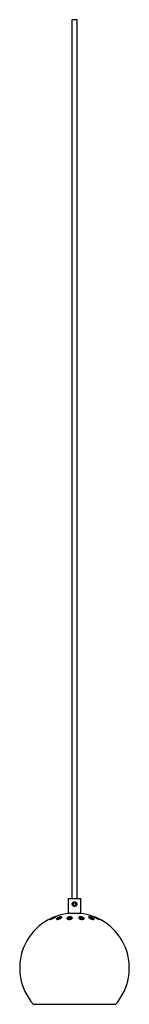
# Paper-space layout '_Back' of a CAD drawing. Header units: millimetres. Extents: x -60 to 60, y -76 to 1000.
import ezdxf

# ---------------------------------------------------------------- set-up
doc = ezdxf.new("R2010")
doc.units = ezdxf.units.MM

psp = doc.layouts.new('_Back')

# ---------------------------------------------------------------- linework, layer by layer
at = {"color": 7, "linetype": 'Continuous', "lineweight": 25}
for p, q in [((-3, 1000), (-3, 39.8)), ((3, 1000), (-3, 1000)), ((3, 39.8), (3, 1000)), ((-7, 39.8), (-7, 23.8)), ((-7, 39.8), (7, 39.8)), ((-0.9, 35.3), (-1.7, 33.8)), ((-1.7, 33.8), (-0.9, 32.3)), ((0.9, 35.3), (-0.9, 35.3)), ((-0.9, 32.3), (0.9, 32.3)), ((1.7, 33.8), (0.9, 35.3)), ((0.9, 32.3), (1.7, 33.8)), ((7, 23.8), (7, 39.8)), ((-7, 23.8), (7, 23.8)), ((-3, 18.4), (-3, 17.9)), ((45, -75.7), (-45, -75.7))]:
    psp.add_line(p, q, dxfattribs=at)
psp.add_circle((0, 33.8), 2.5, dxfattribs=at)
for start, end in [(95.0198, 221.4096), (318.5904, 84.9802)]:
    psp.add_arc((0, -36), 60, start, end, dxfattribs=at)
for points, knots in [([(0, 31.3), (0.3, 31.3), (0.8, 31.4), (1.5, 31.8), (2.1, 32.4), (2.5, 33.2), (2.5, 34), (2.3, 34.8), (1.9, 35.5), (1.2, 36), (0.4, 36.3), (-0.4, 36.3), (-1.2, 36.1), (-1.8, 35.6), (-2.3, 34.9), (-2.5, 34), (-2.5, 33.2), (-2.2, 32.5), (-1.6, 31.8), (-0.9, 31.4), (-0.3, 31.3), (0, 31.3)], [0, 0, 0, 0, 0.05144, 0.102812, 0.156004, 0.210967, 0.263822, 0.313873, 0.364838, 0.418881, 0.473586, 0.525606, 0.575871, 0.627574, 0.681982, 0.736409, 0.787642, 0.83762, 0.890047, 0.944928, 1, 1, 1, 1]), ([(-21.2, 19.8), (-21.1, 19.8), (-20.8, 19.9), (-20.8, 19.8), (-21, 19.5), (-21.5, 19.2), (-22.3, 18.8), (-23.3, 18.3), (-24.4, 17.8), (-25.5, 17.4), (-26.3, 17.2), (-26.7, 17.1), (-26.9, 17.1), (-26.7, 17.3), (-26.3, 17.6), (-25.6, 18.1), (-24.7, 18.5), (-23.6, 19), (-22.5, 19.5), (-21.7, 19.7), (-21.4, 19.8), (-21.2, 19.8)], [0, 0, 0, 0, 0.046961, 0.093913, 0.141369, 0.191766, 0.246515, 0.305663, 0.367311, 0.427771, 0.483484, 0.533633, 0.580418, 0.627071, 0.676362, 0.730074, 0.788523, 0.849992, 0.910918, 0.967718, 1, 1, 1, 1]), ([(-14.4, 19.8), (-14.2, 19.8), (-13.9, 19.7), (-13.8, 19.4), (-14, 19), (-14.5, 18.5), (-15.4, 18), (-16.4, 17.6), (-17.5, 17.3), (-18.5, 17.1), (-19.2, 17.1), (-19.7, 17.2), (-19.9, 17.5), (-19.8, 17.8), (-19.4, 18.3), (-18.6, 18.8), (-17.6, 19.3), (-16.5, 19.6), (-15.5, 19.8), (-14.8, 19.9), (-14.5, 19.8), (-14.4, 19.8)], [0, 0, 0, 0, 0.049713, 0.099318, 0.151742, 0.208794, 0.269564, 0.331145, 0.389565, 0.442388, 0.490474, 0.536803, 0.584482, 0.635835, 0.691989, 0.752301, 0.814013, 0.87323, 0.927329, 0.976606, 1, 1, 1, 1]), ([(-19.4, 17.2), (-19.4, 17.2), (-19.2, 17.3), (-18.6, 17.7), (-17.6, 18.2), (-16.5, 18.5), (-15.5, 18.7), (-14.8, 18.8), (-14.5, 18.8), (-14.4, 18.7)], [0, 0, 0, 0, 0.0021525, 0.1979264, 0.3986428, 0.5911513, 0.7664641, 0.9255107, 1, 1, 1, 1]), ([(-15.6, 18.1), (-15.6, 18.1), (-15.5, 18.2), (-15.5, 18.3), (-15.5, 18.4)], [0, 0, 0, 0, 0.094693, 1, 1, 1, 1]), ([(-6.6, 19.6), (-6.3, 19.7), (-5.7, 19.8), (-4.7, 19.9), (-3.8, 19.8), (-3.1, 19.6), (-2.6, 19.3), (-2.3, 18.9), (-2.4, 18.4), (-2.9, 17.9), (-3.7, 17.5), (-4.7, 17.2), (-5.7, 17.1), (-6.7, 17.1), (-7.5, 17.3), (-8, 17.6), (-8.4, 17.9), (-8.4, 18.4), (-8, 18.9), (-7.4, 19.3), (-6.8, 19.5), (-6.6, 19.6)], [0, 0, 0, 0, 0.048658, 0.097402, 0.14447, 0.191507, 0.240955, 0.294492, 0.352584, 0.413876, 0.475043, 0.532216, 0.583698, 0.631051, 0.677437, 0.725818, 0.778269, 0.835553, 0.896517, 0.957973, 1, 1, 1, 1]), ([(-8.1, 17.7), (-8, 17.7), (-7.9, 17.9), (-7.3, 18.3), (-6.8, 18.4), (-6.5, 18.5)], [0, 0, 0, 0, 0.149509, 0.655232, 1, 1, 1, 1]), ([(-7.2, 17.2), (-7.1, 17.2), (-6.8, 17.3), (-6.1, 17.5), (-5.4, 17.9), (-5, 18.1), (-4.9, 18.3)], [0, 0, 0, 0, 0.034048, 0.334044, 0.657735, 1, 1, 1, 1]), ([(-6.5, 18.5), (-6.2, 18.6), (-5.6, 18.7), (-4.7, 18.8), (-3.8, 18.7), (-3.1, 18.5), (-2.8, 18.3), (-2.7, 18.2)], [0, 0, 0, 0, 0.204843, 0.410052, 0.608225, 0.806632, 1, 1, 1, 1]), ([(-4.6, 17.6), (-4.6, 17.6), (-4.5, 17.8), (-4.7, 18.2), (-5.1, 18.5), (-5.6, 18.6), (-5.8, 18.7)], [0, 0, 0, 0, 0.0958273, 0.44869, 0.7854, 1, 1, 1, 1]), ([(6.1, 19.8), (6.3, 19.8), (6.9, 19.9), (7.8, 19.8), (8.8, 19.5), (9.6, 19.2), (10.2, 18.8), (10.6, 18.3), (10.6, 17.8), (10.2, 17.4), (9.4, 17.2), (8.5, 17.1), (7.6, 17.1), (6.6, 17.3), (5.8, 17.6), (5.1, 18.1), (4.6, 18.5), (4.5, 19), (4.8, 19.5), (5.4, 19.7), (5.9, 19.8), (6.1, 19.8)], [0, 0, 0, 0, 0.046961, 0.093913, 0.141369, 0.191766, 0.246515, 0.305663, 0.367311, 0.427771, 0.483484, 0.533633, 0.580418, 0.627071, 0.676362, 0.730074, 0.788523, 0.849992, 0.910918, 0.967718, 1, 1, 1, 1]), ([(4.9, 18.3), (4.9, 18.3), (5, 18.5), (5.4, 18.6), (5.9, 18.7), (6.1, 18.7)], [0, 0, 0, 0, 0.055701, 0.65987, 1, 1, 1, 1]), ([(8.4, 17.1), (8.4, 17.1), (8.4, 17.3), (8.2, 17.6), (7.6, 18.1), (6.8, 18.5), (6.1, 18.6), (5.7, 18.7)], [0, 0, 0, 0, 0.009648, 0.267125, 0.533176, 0.790538, 1, 1, 1, 1]), ([(6.1, 18.7), (6.3, 18.8), (6.9, 18.8), (7.9, 18.7), (8.8, 18.5), (9.6, 18.1), (10.1, 17.8), (10.2, 17.6), (10.2, 17.6)], [0, 0, 0, 0, 0.179707, 0.359373, 0.541116, 0.734609, 0.945415, 1, 1, 1, 1]), ([(7.2, 17.2), (7.4, 17.3), (7.8, 17.4), (8, 17.6), (8.1, 17.7)], [0, 0, 0, 0, 0.590529, 1, 1, 1, 1]), ([(16.4, 19.8), (16.6, 19.8), (17.1, 19.8), (18, 19.6), (19, 19.2), (19.9, 18.8), (20.8, 18.3), (21.3, 17.8), (21.5, 17.4), (21.3, 17.2), (20.8, 17.1), (20, 17.1), (19.2, 17.3), (18.2, 17.6), (17.3, 18), (16.4, 18.5), (15.7, 19), (15.4, 19.4), (15.5, 19.7), (15.9, 19.8), (16.2, 19.8), (16.4, 19.8)], [0, 0, 0, 0, 0.048174, 0.096274, 0.146361, 0.200764, 0.259624, 0.321199, 0.381896, 0.438042, 0.488564, 0.535493, 0.582052, 0.631071, 0.684419, 0.742547, 0.803899, 0.86501, 0.922206, 0.974047, 1, 1, 1, 1]), ([(16.4, 18.8), (16.6, 18.8), (17.1, 18.7), (18, 18.5), (19, 18.2), (19.9, 17.7), (20.6, 17.4), (20.8, 17.2), (20.8, 17.1)], [0, 0, 0, 0, 0.174704, 0.349128, 0.530962, 0.728997, 0.943892, 1, 1, 1, 1]), ([(22.4, 19.6), (22.7, 19.5), (23.3, 19.3), (24.3, 18.8), (25.4, 18.4), (26.3, 17.9), (27.1, 17.4), (27.4, 17.2), (27.4, 17.1), (27.1, 17.1), (26.5, 17.3), (25.8, 17.6), (24.8, 18), (23.8, 18.5), (22.8, 19), (21.9, 19.4), (21.5, 19.7), (21.4, 19.9), (21.6, 19.8), (22, 19.7), (22.3, 19.6), (22.4, 19.6)], [0, 0, 0, 0, 0.055011, 0.109881, 0.168516, 0.230034, 0.290877, 0.34731, 0.398088, 0.445125, 0.491632, 0.540476, 0.593585, 0.651495, 0.71276, 0.773983, 0.831439, 0.883538, 0.931576, 0.978306, 1, 1, 1, 1])]:
    psp.add_open_spline(points, degree=3, knots=knots, dxfattribs=at)

doc.saveas('drawing.dxf')
